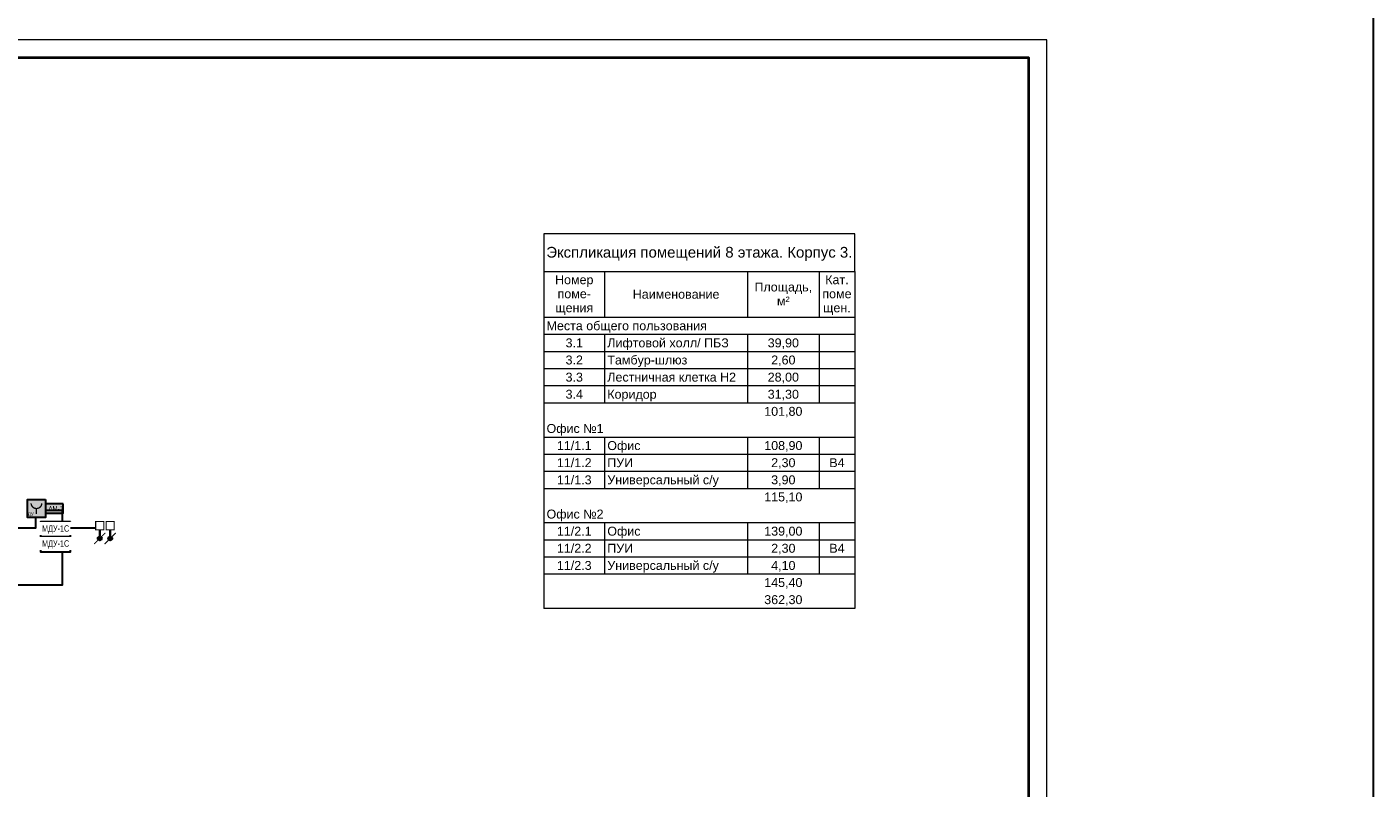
# Model space of a CAD drawing. Header units: millimetres. Extents: x -195178 to 1761886, y 140622 to 301105.
# Tile 43 of 127: x 330290 to 367954, y 245362 to 266670. Entities that reach past the tile are written whole.
import ezdxf
from ezdxf.enums import TextEntityAlignment as Align

# ---------------------------------------------------------------- set-up
doc = ezdxf.new("R2010")
doc.units = ezdxf.units.MM
doc.set_wipeout_variables(frame=1)
for name, color, linetype, lineweight in [('_АПС_Оборудование', 1, 'Continuous', 30), ('A-010-M_LINE-T', 7, 'Continuous', 18), ('RC-Извещатели_пожарные', 1, 'Continuous', 30), ('Z-000-P_SCHED', 7, 'Continuous', 20), ('ОС', 5, 'Continuous', 25), ('Рамка', 7, 'Continuous', 18), ('СС-011-ПОЖ-СИГНАЛИЗАЦИЯ', 1, 'Continuous', 30), ('УГО АПС и АПЗ$0$_АПС_Оборудование', 1, 'Continuous', 30)]:
    doc.layers.add(name, color=color, linetype=linetype, lineweight=lineweight)
for name, color, linetype in [('EI_HATCH_GALV', 7, 'Continuous'), ('АПС', 5, 'Continuous'), ('ССПС', 5, 'Continuous'), ('формат', 250, 'Continuous')]:
    doc.layers.add(name, color=color, linetype=linetype)
doc.styles.add('1111', font='ARIALN.TTF')
doc.styles.add('Arial', font='arial.ttf', dxfattribs={"width": 0.9, "height": 700})
doc.styles.add('Arial Narrow', font='ARIALN.TTF', dxfattribs={"width": 0.9, "height": 600})
doc.styles.add('Arial_4', font='arial.ttf', dxfattribs={"height": 3})
doc.styles.add('Arial_5', font='arial.ttf', dxfattribs={"height": 2.5})

# ---------------------------------------------------------------- blocks, each defined once
blk = doc.blocks.new('*U29')
at = {"color": 0, "lineweight": 0}
blk.add_lwpolyline([(-594, 0), (0, 0), (0, 420), (-594, 420)], close=True, dxfattribs=at)
at = {"lineweight": 40}
blk.add_lwpolyline([(-574, 5), (-5, 5), (-5, 415), (-574, 415)], close=True, dxfattribs=at)
at = {"style": 'Arial', "width": 0.9, "flags": 8}
blk.add_attdef('FORMAT', (-36.87, 1.26), '', height=2.8, dxfattribs=at)
blk = doc.blocks.new('озк_выт')
at = {"layer": 'УГО АПС и АПЗ$0$_АПС_Оборудование', "ltscale": 200}
h = blk.add_hatch(color=5, dxfattribs=at)
h.dxf.hatch_style = 1
h.paths.add_polyline_path([(468756, -41333, 1), (468645, -41333, 1)])
at = {"color": 5, "const_width": 29.5}
blk.add_lwpolyline([(468544, -41177), (468661, -41294)], dxfattribs=at)
at = {"layer": 'УГО АПС и АПЗ$0$_АПС_Оборудование', "color": 5, "lineweight": 35, "ltscale": 200}
blk.add_line((468631, -41333), (468458, -41334), dxfattribs=at)
at = {"layer": 'УГО АПС и АПЗ$0$_АПС_Оборудование', "color": 5, "const_width": 29.5}
blk.add_lwpolyline([(468227, -41449), (468458, -41449), (468458, -41218), (468227, -41218)], close=True, dxfattribs=at)
blk.add_lwpolyline([(468740, -41373), (468857, -41490)], dxfattribs=at)
at = {"layer": 'УГО АПС и АПЗ$0$_АПС_Оборудование', "color": 5}
blk.add_circle((468700, -41333), 55.4, dxfattribs=at)
blk = doc.blocks.new('озк_пр')
at = {"layer": 'УГО АПС и АПЗ$0$_АПС_Оборудование', "ltscale": 200}
h = blk.add_hatch(color=1, dxfattribs=at)
h.dxf.hatch_style = 1
h.paths.add_polyline_path([(468761, -41723, 1), (468650, -41723, 1)])
at = {"color": 1, "const_width": 29.5}
blk.add_lwpolyline([(468549, -41567), (468666, -41684)], dxfattribs=at)
at = {"layer": 'УГО АПС и АПЗ$0$_АПС_Оборудование', "color": 1, "lineweight": 35, "ltscale": 200}
blk.add_line((468636, -41723), (468463, -41723), dxfattribs=at)
at = {"layer": 'УГО АПС и АПЗ$0$_АПС_Оборудование', "color": 1, "const_width": 29.5}
blk.add_lwpolyline([(468233, -41839), (468463, -41839), (468463, -41608), (468232, -41608)], close=True, dxfattribs=at)
blk.add_lwpolyline([(468745, -41762), (468862, -41880)], dxfattribs=at)
at = {"layer": 'УГО АПС и АПЗ$0$_АПС_Оборудование', "color": 1}
blk.add_circle((468706, -41723), 55.4, dxfattribs=at)
blk = doc.blocks.new('_МДУ')
at = {"color": 1}
blk.add_wipeout([(-350, 175), (350, 175), (350, -175), (-350, -175)], dxfattribs=at)
at = {"layer": 'АПС', "color": 1, "lineweight": 30, "ltscale": 200}
blk.add_lwpolyline([(350, 175), (-350, 175), (-350, -175), (350, -175)], close=True, dxfattribs=at)
at = {"layer": 'АПС', "color": 0, "lineweight": 30, "ltscale": 200, "insert": (3, 0), "char_height": 150, "width": 668.29, "attachment_point": 5, "style": 'Arial Narrow', "bg_fill": 2}
blk.add_mtext('МДУ-1C', dxfattribs=at)
blk = doc.blocks.new('авфывыа')
at = {"lineweight": 40, "ltscale": 2, "true_color": 0xffffff}
h = blk.add_hatch(color=7, dxfattribs=at)
h.dxf.hatch_style = 1
h.paths.add_polyline_path([(287340, 199933), (287843, 199933), (287843, 200201), (287340, 200201)])
at = {"layer": 'ОС', "color": 1, "lineweight": 30}
blk.add_lwpolyline([(287843, 200201), (287340, 200201), (287340, 199933), (287843, 199933)], close=True, dxfattribs=at)
at = {"layer": 'ССПС', "color": 1, "lineweight": -2, "ltscale": 1000, "style": '1111', "width": 0.8}
blk.add_text('АМ-1', height=151, dxfattribs=at).set_placement((287425, 199988))
blk = doc.blocks.new('УДП')
at = {"color": 30}
blk.add_wipeout([(324223, -148669), (324222, -149169), (323722, -149169), (323723, -148669)], dxfattribs=at).dxf.layer = 'RC-Извещатели_пожарные'
blk.add_wipeout([(323722, -149169), (323723, -148669), (324223, -148669), (324222, -149169)], dxfattribs=at).dxf.layer = 'RC-Извещатели_пожарные'
at = {"layer": 'EI_HATCH_GALV', "lineweight": 30, "true_color": 0xffffff}
h = blk.add_hatch(color=7, dxfattribs=at)
h.dxf.hatch_style = 1
h.paths.add_polyline_path([(324223, -148669), (324222, -149169), (323722, -149169), (323723, -148669)])
at = {"layer": 'RC-Извещатели_пожарные', "color": 30, "ltscale": 30}
blk.add_lwpolyline([(324223, -148669), (324222, -149169), (323722, -149169), (323723, -148669)], close=True, dxfattribs=at)
at = {"layer": 'RC-Извещатели_пожарные', "color": 30, "ltscale": 30, "const_width": 37.5}
blk.add_lwpolyline([(323823, -148769, 1), (324123, -148769, 1)], format="xyb", dxfattribs=at)
blk.add_lwpolyline([(323972, -148919), (323972, -149069)], dxfattribs=at)
at = {"color": 30, "lineweight": 30, "style": 'Arial Narrow', "width": 0.9}
blk.add_text('ДУ', height=100, dxfattribs=at).set_placement((323814, -149078), align=Align.MIDDLE_CENTER)

msp = doc.modelspace()

# ---------------------------------------------------------------- linework, layer by layer
at = {"layer": 'A-010-M_LINE-T'}
for p, q in [((344754, 260880), (344754, 259822)), ((353454, 260880), (344754, 260880)), ((353454, 259822), (353454, 260880)), ((344754, 259822), (344754, 250388)), ((344754, 259822), (353454, 259822)), ((346454, 259822), (346454, 258534)), ((350454, 259822), (350454, 258534)), ((352454, 259822), (352454, 258534)), ((353454, 259822), (353454, 250388)), ((346454, 258534), (344754, 258534)), ((350454, 258534), (346454, 258534)), ((352454, 258534), (350454, 258534)), ((353454, 258534), (352454, 258534)), ((346454, 258055), (344754, 258055)), ((350454, 258055), (346454, 258055)), ((346454, 258055), (346454, 257576)), ((352454, 258055), (350454, 258055)), ((350454, 258055), (350454, 257576)), ((353454, 258055), (352454, 258055)), ((352454, 258055), (352454, 257576)), ((346454, 257576), (344754, 257576)), ((350454, 257576), (346454, 257576)), ((346454, 257576), (346454, 257097)), ((352454, 257576), (350454, 257576)), ((350454, 257576), (350454, 257097)), ((353454, 257576), (352454, 257576)), ((352454, 257576), (352454, 257097)), ((346454, 257097), (344754, 257097)), ((350454, 257097), (346454, 257097)), ((346454, 257097), (346454, 256618)), ((352454, 257097), (350454, 257097)), ((350454, 257097), (350454, 256618)), ((353454, 257097), (352454, 257097)), ((352454, 257097), (352454, 256618)), ((346454, 256618), (344754, 256618)), ((350454, 256618), (346454, 256618)), ((346454, 256618), (346454, 256138)), ((352454, 256618), (350454, 256618)), ((350454, 256618), (350454, 256138)), ((353454, 256618), (352454, 256618)), ((352454, 256618), (352454, 256138)), ((346454, 256138), (344754, 256138)), ((350454, 256138), (346454, 256138)), ((352454, 256138), (350454, 256138)), ((353454, 256138), (352454, 256138)), ((346454, 255180), (344754, 255180)), ((350454, 255180), (346454, 255180)), ((346454, 255180), (346454, 254701)), ((352454, 255180), (350454, 255180)), ((350454, 255180), (350454, 254701)), ((353454, 255180), (352454, 255180)), ((352454, 255180), (352454, 254701)), ((346454, 254701), (344754, 254701)), ((350454, 254701), (346454, 254701)), ((346454, 254701), (346454, 254222)), ((352454, 254701), (350454, 254701)), ((350454, 254701), (350454, 254222)), ((353454, 254701), (352454, 254701)), ((352454, 254701), (352454, 254222)), ((346454, 254222), (344754, 254222)), ((350454, 254222), (346454, 254222)), ((346454, 254222), (346454, 253743)), ((352454, 254222), (350454, 254222)), ((350454, 254222), (350454, 253743)), ((353454, 254222), (352454, 254222)), ((352454, 254222), (352454, 253743)), ((346454, 253743), (344754, 253743)), ((350454, 253743), (346454, 253743)), ((352454, 253743), (350454, 253743)), ((353454, 253743), (352454, 253743)), ((346454, 252784), (344754, 252784)), ((350454, 252784), (346454, 252784)), ((346454, 252784), (346454, 252305)), ((352454, 252784), (350454, 252784)), ((350454, 252784), (350454, 252305)), ((353454, 252784), (352454, 252784)), ((352454, 252784), (352454, 252305)), ((346454, 252305), (344754, 252305)), ((350454, 252305), (346454, 252305)), ((346454, 252305), (346454, 251826)), ((352454, 252305), (350454, 252305)), ((350454, 252305), (350454, 251826)), ((353454, 252305), (352454, 252305)), ((352454, 252305), (352454, 251826)), ((346454, 251826), (344754, 251826)), ((350454, 251826), (346454, 251826)), ((346454, 251826), (346454, 251347)), ((352454, 251826), (350454, 251826)), ((350454, 251826), (350454, 251347)), ((353454, 251826), (352454, 251826)), ((352454, 251826), (352454, 251347)), ((346454, 251347), (344754, 251347)), ((350454, 251347), (346454, 251347)), ((352454, 251347), (350454, 251347)), ((353454, 251347), (352454, 251347)), ((353454, 250388), (344754, 250388))]:
    msp.add_line(p, q, dxfattribs=at)
at = {"layer": 'Рамка'}
msp.add_lwpolyline([(301424, 224805), (358324, 224805), (358324, 265805), (301424, 265805)], close=True, dxfattribs=at)
at = {"layer": 'СС-011-ПОЖ-СИГНАЛИЗАЦИЯ', "lineweight": 30, "ltscale": 100}
msp.add_lwpolyline([(367954, 288525), (367954, 140622)], dxfattribs=at)
at = {"layer": 'СС-011-ПОЖ-СИГНАЛИЗАЦИЯ', "color": 1, "lineweight": 30}
msp.add_lwpolyline([(326912, 252650), (330541, 252650), (330541, 253143), (331277, 253143), (331277, 251046), (328656, 251046)], dxfattribs=at)

# ---------------------------------------------------------------- block references
at = {"color": 6}
msp.add_blockref('авфывыа', (43466, 53121), dxfattribs=at)
at = {"layer": 'СС-011-ПОЖ-СИГНАЛИЗАЦИЯ', "lineweight": 30, "rotation": 270}
for name, p in [('озк_выт', (373663, 721051)), ('озк_пр', (374343, 721056))]:
    msp.add_blockref(name, p, dxfattribs=at)
at = {"layer": 'формат', "xscale": 100, "yscale": 100, "zscale": 100}
msp.add_blockref('*U29', (358824, 224305), dxfattribs=at)

# ---------------------------------------------------------------- texts
at = {"layer": 'Z-000-P_SCHED', "line_spacing_factor": 0.941778}
for s, insert, char_height, width, attachment_point, style in [('Экспликация помещений 8 этажа. Корпус 3.', (349104, 260512), 300, 10224.68, 2, 'Arial_4'), ('Номер\\Pпоме-\\Pщения', (345604, 259717), 250, 1285.52, 2, 'Arial_5'), ('Площадь,\\Pм\\fArial|b0|i0|c238|p34|;²', (351454, 259514), 250, 1925.21, 2, 'Arial_5'), ('Кат.\\Pпоме\\Pщен.', (352954, 259717), 250, 979.44, 2, 'Arial_5'), ('Наименование', (348454, 259312), 250, 2895.47, 2, 'Arial_5'), ('Места общего пользования', (344829, 258429), 250, 5356.32, 1, 'Arial_5'), ('3.1', (345604, 257950), 250, 581.54, 2, 'Arial_5'), ('Лифтовой холл/ ПБЗ', (346529, 257950), 250, 4052.44, 1, 'Arial_5'), ('39,90', (351454, 257950), 250, 1046.78, 2, 'Arial_5'), ('3.2', (345604, 257471), 250, 581.54, 2, 'Arial_5'), ('Тамбур-шлюз', (346529, 257471), 250, 2659.79, 1, 'Arial_5'), ('2,60', (351454, 257471), 250, 814.16, 2, 'Arial_5'), ('3.3', (345604, 256991), 250, 581.54, 2, 'Arial_5'), ('Лестничная клетка Н2', (346529, 256991), 250, 4300.36, 1, 'Arial_5'), ('28,00', (351454, 256991), 250, 1046.78, 2, 'Arial_5'), ('3.4', (345604, 256512), 250, 581.54, 2, 'Arial_5'), ('Коридор', (346529, 256512), 250, 1646.69, 1, 'Arial_5'), ('31,30', (351454, 256512), 250, 1046.78, 2, 'Arial_5'), ('101,80', (351454, 256033), 250, 1279.39, 2, 'Arial_5'), ('Офис №1', (344829, 255554), 250, 1903.79, 1, 'Arial_5'), ('11/1.1', (345604, 255075), 250, 1163.09, 2, 'Arial_5'), ('Офис', (346529, 255075), 250, 1107.99, 1, 'Arial_5'), ('108,90', (351454, 255075), 250, 1279.39, 2, 'Arial_5'), ('11/1.2', (345604, 254596), 250, 1163.09, 2, 'Arial_5'), ('ПУИ', (346529, 254596), 250, 863.13, 1, 'Arial_5'), ('2,30', (351454, 254596), 250, 814.16, 2, 'Arial_5'), ('B4', (352954, 254596), 250, 511.15, 2, 'Arial_5'), ('11/1.3', (345604, 254116), 250, 1163.09, 2, 'Arial_5'), ('Универсальный с/у', (346529, 254116), 250, 3712.69, 1, 'Arial_5'), ('3,90', (351454, 254116), 250, 814.16, 2, 'Arial_5'), ('115,10', (351454, 253637), 250, 1279.39, 2, 'Arial_5'), ('Офис №2', (344829, 253158), 250, 1903.79, 1, 'Arial_5'), ('11/2.1', (345604, 252679), 250, 1163.09, 2, 'Arial_5'), ('Офис', (346529, 252679), 250, 1107.99, 1, 'Arial_5'), ('139,00', (351454, 252679), 250, 1279.39, 2, 'Arial_5'), ('11/2.2', (345604, 252200), 250, 1163.09, 2, 'Arial_5'), ('ПУИ', (346529, 252200), 250, 863.13, 1, 'Arial_5'), ('2,30', (351454, 252200), 250, 814.16, 2, 'Arial_5'), ('B4', (352954, 252200), 250, 511.15, 2, 'Arial_5'), ('11/2.3', (345604, 251720), 250, 1163.09, 2, 'Arial_5'), ('Универсальный с/у', (346529, 251720), 250, 3712.69, 1, 'Arial_5'), ('4,10', (351454, 251720), 250, 814.16, 2, 'Arial_5'), ('145,40', (351454, 251241), 250, 1279.39, 2, 'Arial_5'), ('362,30', (351454, 250762), 250, 1279.39, 2, 'Arial_5')]:
    msp.add_mtext(s, dxfattribs=dict(at, insert=insert, char_height=char_height, width=width, attachment_point=attachment_point, style=style))

# ---------------------------------------------------------------- next in the draw order: block references
at = {"layer": '_АПС_Оборудование', "color": 0, "lineweight": 30, "xscale": 1.2, "yscale": 1.2, "zscale": 1.2}
msp.add_blockref('_МДУ', (331090, 252604), dxfattribs=at)

# ---------------------------------------------------------------- next in the draw order: linework, layer by layer
at = {"layer": 'СС-011-ПОЖ-СИГНАЛИЗАЦИЯ', "color": 30, "lineweight": 30, "ltscale": 100}
msp.add_lwpolyline([(331510, 252646), (332214, 252647)], dxfattribs=at)

# ---------------------------------------------------------------- next in the draw order: block references
at = {"layer": '_АПС_Оборудование', "color": 0, "lineweight": 30, "xscale": 1.2, "yscale": 1.2, "zscale": 1.2}
msp.add_blockref('_МДУ', (331090, 252184), dxfattribs=at)
at = {"layer": 'СС-011-ПОЖ-СИГНАЛИЗАЦИЯ', "lineweight": 30}
msp.add_blockref('УДП', (6584, 402107), dxfattribs=at)

doc.saveas('drawing.dxf')
